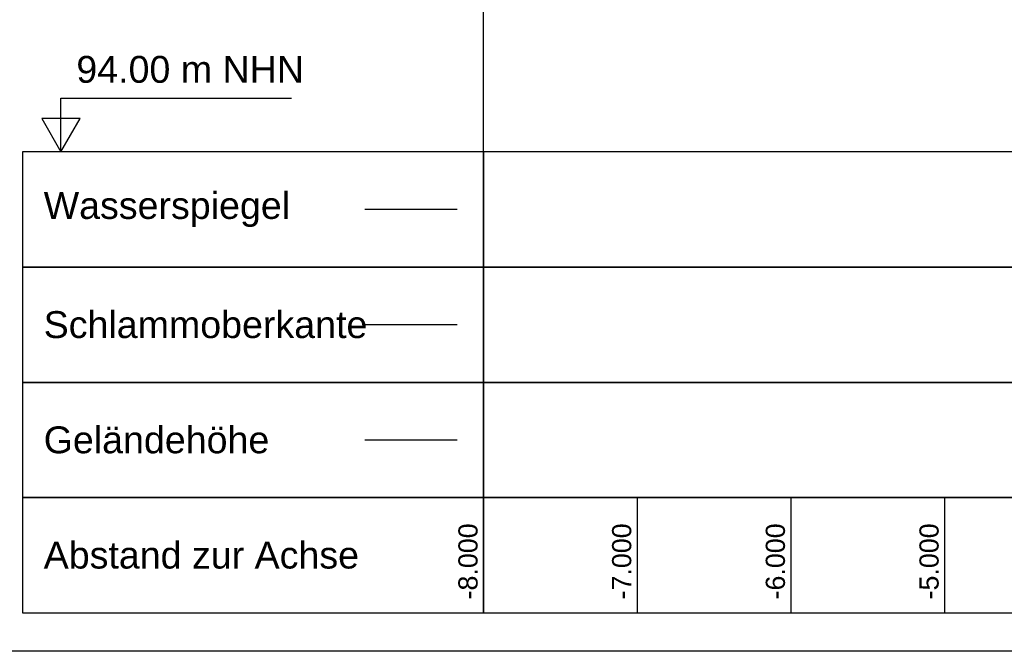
# Model space of a CAD drawing. Header units: metres. Extents: x -17 to 824, y 89 to 134.
# Tile 1 of 80: x -11.02 to -4.61, y 90.75 to 94.86. Entities that reach past the tile are written whole.
import ezdxf

# ---------------------------------------------------------------- set-up
doc = ezdxf.new("R2010")
doc.units = ezdxf.units.M
for name, color, linetype in [('BW_KOERP_GESCH', 126, 'Continuous'), ('BW_Z_BEM', 52, 'Continuous'), ('P_TO_GEW', 242, 'Continuous'), ('P_TO_NUTZ_WASSER', 152, 'Continuous'), ('ZZ_GITTER', 40, 'Continuous')]:
    doc.layers.add(name, color=color, linetype=linetype)
doc.layers.add('ZZ_AFENSTER', color=6, linetype='Continuous', plot=False)
doc.styles.add('ARI035_V_50', font='arial.ttf', dxfattribs={"height": 0.175})
doc.styles.add('Arial', font='arial.ttf')

msp = doc.modelspace()

# ---------------------------------------------------------------- linework, layer by layer
at = {"layer": 'BW_KOERP_GESCH'}
msp.add_line((-8.1723, 92.1255), (-8.7723, 92.1255), dxfattribs=at)
at = {"layer": 'BW_Z_BEM'}
msp.add_lwpolyline([(-8, 94.0005), (-8, 99.8041)], dxfattribs=at)
at = {"layer": 'P_TO_GEW', "color": 245, "true_color": 0x994c5f}
msp.add_line((-8.1723, 92.8755), (-8.7723, 92.8755), dxfattribs=at)
at = {"layer": 'P_TO_NUTZ_WASSER'}
msp.add_line((-8.1723, 93.6255), (-8.7723, 93.6255), dxfattribs=at)
at = {"layer": 'ZZ_AFENSTER'}
msp.add_lwpolyline([(-14.25, 90.7505), (-14.25, 105.1005), (11.25, 105.1005), (11.25, 90.7505)], close=True, dxfattribs=at)
at = {"layer": 'ZZ_GITTER'}
for p, q in [((-10.75, 94.0005), (-10.75, 94.3505)), ((-10.75, 94.3505), (-9.25, 94.3505)), ((-10.625, 94.217), (-10.875, 94.217)), ((-10.875, 94.217), (-10.75, 94.0005)), ((-10.75, 94.0005), (-10.625, 94.217)), ((-8, 91.7505), (-8, 91.0005)), ((-7, 91.7505), (-7, 91.0005)), ((-6, 91.7505), (-6, 91.0005)), ((-5, 91.7505), (-5, 91.0005))]:
    msp.add_line(p, q, dxfattribs=at)
at = {"layer": 'ZZ_GITTER', "transparency": 33554687}
for points in [[(-8, 93.2505), (-8, 94.0005), (-11, 94.0005), (-11, 93.2505)], [(-8, 93.2505), (8, 93.2505), (8, 94.0005), (-8, 94.0005)], [(-8, 92.5005), (-8, 93.2505), (-11, 93.2505), (-11, 92.5005)], [(-8, 92.5005), (8, 92.5005), (8, 93.2505), (-8, 93.2505)], [(-8, 91.7505), (-8, 92.5005), (-11, 92.5005), (-11, 91.7505)], [(-8, 91.7505), (8, 91.7505), (8, 92.5005), (-8, 92.5005)], [(-8, 91.0005), (-8, 91.7505), (-11, 91.7505), (-11, 91.0005)], [(-8, 91.0005), (8, 91.0005), (8, 91.7505), (-8, 91.7505)]]:
    msp.add_3dface(points, dxfattribs=at)

# ---------------------------------------------------------------- texts
at = {"layer": 'ZZ_GITTER', "style": 'ARI035_V_50'}
msp.add_text('94.00 m NHN', height=0.175, dxfattribs=at).set_placement((-10.65, 94.4505))
at = {"layer": 'ZZ_GITTER', "char_height": 0.175, "attachment_point": 4, "line_spacing_factor": 1.004016, "style": 'Arial'}
for s, insert in [('Wasserspiegel', (-10.8625, 93.6255)), ('Schlammoberkante', (-10.8625, 92.8755)), ('Geländehöhe', (-10.8625, 92.1255)), ('Abstand zur Achse', (-10.8625, 91.3755))]:
    msp.add_mtext(s, dxfattribs=dict(at, insert=insert))
at = {"layer": 'ZZ_GITTER', "char_height": 0.125, "attachment_point": 7, "rotation": 90, "line_spacing_factor": 1.004016, "style": 'Arial'}
for s, insert in [('-8.000', (-8.0375, 91.088)), ('-7.000', (-7.0375, 91.088)), ('-6.000', (-6.0375, 91.088)), ('-5.000', (-5.0375, 91.088))]:
    msp.add_mtext(s, dxfattribs=dict(at, insert=insert))

doc.saveas('drawing.dxf')
